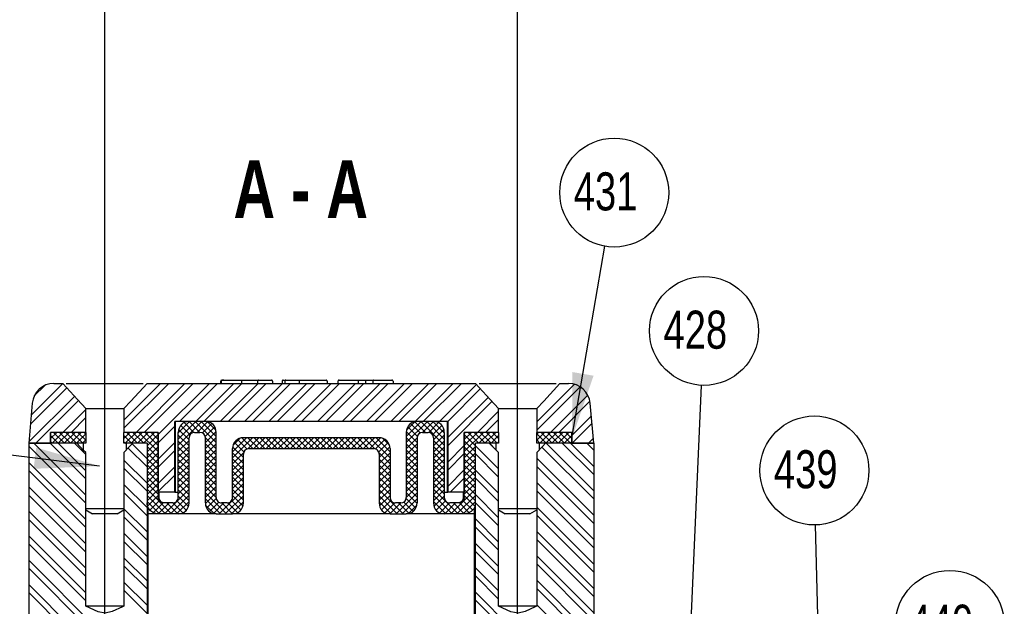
# Model space of a CAD drawing. Extents: x -170 to 300, y -8 to 351.
# Tile 6 of 6: x 180 to 270, y 124 to 178. Entities that reach past the tile are written whole.
import ezdxf

# ---------------------------------------------------------------- set-up
doc = ezdxf.new("R2010")
doc.units = 0
doc.layers.get('0').update_dxf_attribs({"linetype": 'CONTINUOUS'})
doc.styles.add('SLDTEXTSTYLE0', font='txt', dxfattribs={"width": 0.75})
doc.dimstyles.new('SLDDIMSTYLE0', dxfattribs={"dimtxt": 6, "dimasz": 6, "dimexe": 0, "dimexo": 0.0625, "dimgap": 1.5, "dimtad": 0, "dimtih": 1, "dimtoh": 1, "dimdec": 0, "dimzin": 0, "dimtxsty": 'STANDARD', "dimblk1": 'DOT', "dimblk2": 'DOT', "dimsah": 1, "dimcen": 0.09, "dimazin": 3, "dimtfac": 1, "dimtdec": 0, "dimtofl": 0, "dimtmove": 0, "dimatfit": 3, "dimtolj": 1, "dimtzin": 0})
doc.dimstyles.new('SLDDIMSTYLE1', dxfattribs={"dimtxt": 6, "dimasz": 6, "dimexe": 0, "dimexo": 0.0625, "dimgap": 1.5, "dimtad": 0, "dimtih": 1, "dimtoh": 1, "dimdec": 0, "dimzin": 0, "dimtxsty": 'STANDARD', "dimsah": 1, "dimcen": 0.09, "dimazin": 3, "dimtfac": 1, "dimtdec": 0, "dimtofl": 0, "dimtmove": 0, "dimatfit": 3, "dimtolj": 1, "dimtzin": 0})

# ---------------------------------------------------------------- blocks, each defined once
blk = doc.blocks.new('_DOT')
blk.add_line((-0.5, 0), (-1, 0))
at = {"const_width": 0.5}
blk.add_lwpolyline([(-0.25, 0, 1), (0.25, 0, 1)], format="xyb", close=True, dxfattribs=at)
blk = doc.blocks.new('NOTE15')
blk.add_circle((0.851, 4.942), 5.014)
at = {"color": 7, "insert": (-2.874, 6.804), "char_height": 3.5, "attachment_point": 1, "style": 'SLDTEXTSTYLE0'}
blk.add_mtext('{\\fCentury Gothic|b0|i0;431}', dxfattribs=at)
blk = doc.blocks.new('NOTE16')
blk.add_circle((1.042, 4.905), 5.014)
at = {"color": 7, "insert": (-2.683, 6.767), "char_height": 3.5, "attachment_point": 1, "style": 'SLDTEXTSTYLE0'}
blk.add_mtext('{\\fCentury Gothic|b0|i0;440}', dxfattribs=at)
blk = doc.blocks.new('NOTE17')
blk.add_circle((-0.117, 5.013), 5.014)
at = {"color": 7, "insert": (-3.842, 6.875), "char_height": 3.5, "attachment_point": 1, "style": 'SLDTEXTSTYLE0'}
blk.add_mtext('{\\fCentury Gothic|b0|i0;439}', dxfattribs=at)
blk = doc.blocks.new('NOTE18')
blk.add_circle((0.222, 5.009), 5.014)
at = {"color": 7, "insert": (-3.503, 6.872), "char_height": 3.5, "attachment_point": 1, "style": 'SLDTEXTSTYLE0'}
blk.add_mtext('{\\fCentury Gothic|b0|i0;428}', dxfattribs=at)

msp = doc.modelspace()

# ---------------------------------------------------------------- linework, layer by layer
at = {"color": 7, "linetype": 'CONTINUOUS'}
for p, q in [((187.578, 99.906), (187.578, 349.906)), ((225.578, 99.906), (225.578, 349.906)), ((180.803, 141.483), (183.709, 144.389)), ((181.083, 143.26), (182.037, 144.214)), ((182.891, 144.406), (183.694, 144.406)), ((184.016, 144.406), (191.116, 144.406)), ((189.333, 141.033), (192.706, 144.406)), ((189.333, 140.284), (193.454, 144.406)), ((190.451, 139.906), (194.951, 144.406)), ((191.199, 139.906), (195.699, 144.406)), ((191.461, 144.406), (221.694, 144.406)), ((192.485, 139.695), (197.196, 144.406)), ((194.444, 140.906), (197.944, 144.406)), ((195.941, 140.906), (199.441, 144.406)), ((196.689, 140.906), (200.189, 144.406)), ((198.186, 140.906), (201.686, 144.406)), ((198.236, 144.606), (198.236, 144.406)), ((198.295, 144.606), (198.295, 144.406)), ((198.414, 144.706), (198.532, 144.706)), ((198.532, 144.706), (200.11, 144.706)), ((198.934, 140.906), (202.434, 144.406)), ((200.11, 144.706), (201.721, 144.706)), ((200.156, 144.606), (200.156, 144.406)), ((200.431, 140.906), (203.931, 144.406)), ((201.18, 140.906), (204.68, 144.406)), ((201.621, 144.606), (201.621, 144.406)), ((201.721, 144.706), (202.922, 144.706)), ((202.676, 140.906), (206.176, 144.406)), ((203.022, 144.606), (203.022, 144.406)), ((203.425, 140.906), (206.925, 144.406)), ((203.897, 144.606), (203.897, 144.406)), ((203.997, 144.706), (204.08, 144.706)), ((204.131, 144.606), (204.131, 144.406)), ((204.231, 144.706), (205.466, 144.706)), ((204.921, 140.906), (208.421, 144.406)), ((205.465, 144.606), (205.465, 144.406)), ((205.466, 144.706), (207.941, 144.706)), ((205.67, 140.906), (209.17, 144.406)), ((207.166, 140.906), (210.666, 144.406)), ((207.915, 140.906), (211.415, 144.406)), ((208.041, 144.606), (208.041, 144.406)), ((209.033, 144.606), (209.033, 144.406)), ((209.133, 144.706), (210.817, 144.706)), ((209.411, 140.906), (212.911, 144.406)), ((210.16, 140.906), (213.66, 144.406)), ((210.817, 144.706), (211.569, 144.706)), ((210.895, 144.606), (210.895, 144.406)), ((211.569, 144.706), (212.32, 144.706)), ((211.569, 144.606), (211.569, 144.406)), ((211.656, 140.906), (215.156, 144.406)), ((212.242, 144.606), (212.242, 144.406)), ((212.32, 144.706), (214.011, 144.706)), ((212.405, 140.906), (215.905, 144.406)), ((213.902, 140.906), (217.402, 144.406)), ((214.111, 144.606), (214.111, 144.406)), ((214.65, 140.906), (218.15, 144.406)), ((216.147, 140.906), (219.647, 144.406)), ((216.895, 140.906), (220.395, 144.406)), ((218.392, 140.906), (221.788, 144.302)), ((222.033, 144.406), (225.578, 144.406)), ((225.578, 144.406), (229.139, 144.406)), ((227.333, 140.867), (230.799, 144.333)), ((229.461, 144.406), (230.264, 144.406)), ((180.731, 140.663), (184.064, 143.996)), ((219.14, 140.906), (222.142, 143.908)), ((227.333, 140.118), (231.319, 144.105)), ((228.617, 139.906), (232.039, 143.328)), ((180.899, 142.58), (180.578, 138.906)), ((180.588, 139.023), (184.777, 143.212)), ((181.219, 138.906), (185.136, 142.823)), ((219.149, 139.418), (222.856, 143.126)), ((219.149, 138.67), (223.216, 142.737)), ((229.365, 139.906), (232.23, 142.771)), ((232.578, 138.906), (232.256, 142.58)), ((183.716, 139.906), (185.822, 142.013)), ((185.787, 142.105), (189.333, 142.105)), ((185.822, 139.906), (185.822, 142.105)), ((189.333, 142.105), (189.333, 139.906)), ((221.882, 139.906), (223.822, 141.847)), ((223.822, 142.105), (227.366, 142.105)), ((223.822, 139.906), (223.822, 142.105)), ((227.333, 142.105), (227.333, 139.906)), ((230.578, 139.621), (232.359, 141.403)), ((184.464, 139.906), (185.822, 141.264)), ((194.006, 134.406), (194.006, 140.906)), ((219.149, 140.906), (194.006, 140.906)), ((194.078, 134.406), (194.078, 140.906)), ((194.328, 139.854), (195.38, 140.906)), ((194.328, 139.292), (195.941, 140.906)), ((194.328, 138.731), (196.502, 140.906)), ((194.56, 140.548), (195.417, 139.691)), ((194.873, 140.797), (195.767, 139.902)), ((195.325, 140.906), (196.325, 139.906)), ((196.828, 140.906), (195.328, 140.906)), ((195.886, 140.906), (197.828, 138.964)), ((196.064, 139.906), (197.041, 140.883)), ((196.447, 140.906), (197.828, 139.526)), ((196.565, 139.846), (197.426, 140.707)), ((197.029, 140.885), (197.807, 140.107)), ((215.328, 139.526), (216.708, 140.906)), ((215.328, 138.964), (217.269, 140.906)), ((215.348, 140.107), (216.126, 140.885)), ((215.729, 140.707), (216.59, 139.846)), ((216.114, 140.883), (217.091, 139.906)), ((217.828, 140.906), (216.328, 140.906)), ((216.653, 140.906), (218.828, 138.731)), ((216.83, 139.906), (217.83, 140.906)), ((217.214, 140.906), (218.828, 139.292)), ((217.388, 139.902), (218.282, 140.797)), ((217.738, 139.691), (218.595, 140.548)), ((217.775, 140.906), (218.828, 139.854)), ((219.078, 140.906), (219.078, 134.406)), ((219.149, 140.906), (219.149, 134.406)), ((222.63, 139.906), (223.822, 141.098)), ((230.61, 138.906), (232.419, 140.715)), ((182.578, 139.89), (182.593, 139.906)), ((182.578, 139.329), (183.154, 139.906)), ((185.822, 139.906), (182.578, 139.906)), ((182.578, 138.906), (182.578, 139.906)), ((182.578, 139.906), (182.578, 138.906)), ((185.822, 139.906), (182.578, 139.906)), ((182.578, 139.621), (183.293, 138.906)), ((182.716, 138.906), (183.716, 139.906)), ((182.854, 139.906), (183.854, 138.906)), ((183.277, 138.906), (184.277, 139.906)), ((183.415, 139.906), (184.415, 138.906)), ((183.838, 138.906), (184.838, 139.906)), ((183.977, 139.906), (184.977, 138.906)), ((184.4, 138.906), (185.4, 139.906)), ((184.538, 139.906), (185.538, 138.906)), ((184.961, 138.906), (185.822, 139.768)), ((185.099, 139.906), (185.822, 139.183)), ((185.661, 139.906), (185.822, 139.744)), ((185.822, 139.906), (185.822, 138.906)), ((189.333, 139.349), (189.89, 139.906)), ((192.485, 139.906), (189.333, 139.906)), ((189.333, 138.906), (189.333, 139.906)), ((192.485, 139.906), (189.333, 139.906)), ((189.333, 139.602), (190.028, 138.906)), ((189.451, 138.906), (190.451, 139.906)), ((189.589, 139.906), (190.589, 138.906)), ((190.012, 138.906), (191.012, 139.906)), ((190.151, 139.906), (191.151, 138.906)), ((190.573, 138.906), (191.573, 139.906)), ((190.712, 139.906), (192.485, 138.133)), ((191.135, 138.906), (192.135, 139.906)), ((191.273, 139.906), (192.485, 138.695)), ((191.461, 138.671), (192.485, 139.695)), ((191.834, 139.906), (192.485, 139.256)), ((192.396, 139.906), (192.485, 139.817)), ((192.485, 138.946), (194.006, 140.468)), ((192.485, 134.406), (192.485, 139.906)), ((192.485, 139.906), (192.485, 133.906)), ((194.328, 133.906), (194.328, 139.906)), ((194.328, 139.658), (195.328, 138.658)), ((194.366, 140.181), (195.328, 139.219)), ((195.828, 139.906), (196.328, 139.906)), ((196.812, 139.531), (197.691, 140.411)), ((196.828, 138.986), (197.825, 139.983)), ((197.828, 133.906), (197.828, 139.906)), ((215.328, 139.906), (215.328, 133.906)), ((215.33, 139.983), (216.328, 138.986)), ((215.464, 140.411), (216.344, 139.531)), ((216.828, 139.906), (217.328, 139.906)), ((217.828, 139.219), (218.789, 140.181)), ((217.828, 138.658), (218.828, 139.658)), ((218.828, 139.906), (218.828, 133.906)), ((220.67, 139.817), (220.759, 139.906)), ((220.67, 139.256), (221.321, 139.906)), ((220.67, 138.695), (221.882, 139.906)), ((220.67, 138.133), (222.443, 139.906)), ((223.822, 139.906), (220.67, 139.906)), ((220.67, 139.906), (220.67, 134.406)), ((220.67, 133.906), (220.67, 139.906)), ((223.822, 139.906), (220.67, 139.906)), ((220.67, 139.695), (221.694, 138.671)), ((221.02, 139.906), (222.02, 138.906)), ((221.582, 139.906), (222.582, 138.906)), ((222.004, 138.906), (223.004, 139.906)), ((222.143, 139.906), (223.143, 138.906)), ((222.566, 138.906), (223.566, 139.906)), ((222.704, 139.906), (223.704, 138.906)), ((223.127, 138.906), (223.822, 139.602)), ((223.265, 139.906), (223.822, 139.349)), ((223.822, 139.906), (223.822, 138.906)), ((227.333, 139.744), (227.494, 139.906)), ((227.333, 139.183), (228.056, 139.906)), ((230.578, 139.906), (227.333, 139.906)), ((227.333, 138.906), (227.333, 139.906)), ((230.578, 139.906), (227.333, 139.906)), ((227.333, 139.768), (228.194, 138.906)), ((227.617, 138.906), (228.617, 139.906)), ((227.756, 139.906), (228.756, 138.906)), ((228.178, 138.906), (229.178, 139.906)), ((228.317, 139.906), (229.317, 138.906)), ((228.74, 138.906), (229.74, 139.906)), ((228.878, 139.906), (229.878, 138.906)), ((229.301, 138.906), (230.301, 139.906)), ((229.439, 139.906), (230.439, 138.906)), ((229.862, 138.906), (230.578, 139.621)), ((230.001, 139.906), (230.578, 139.329)), ((230.562, 139.906), (230.578, 139.89)), ((230.578, 139.906), (230.578, 138.906)), ((230.578, 138.906), (230.578, 139.906)), ((180.578, 138.906), (180.578, 119.547)), ((185, 138.906), (180.578, 138.906)), ((180.578, 138.906), (182.578, 138.906)), ((181.048, 138.906), (185.822, 134.131)), ((182.545, 138.906), (185.822, 135.628)), ((182.578, 139.06), (182.732, 138.906)), ((185.822, 138.906), (182.578, 138.906)), ((183.293, 138.906), (185.822, 136.376)), ((184.79, 138.906), (185.822, 137.873)), ((185.522, 138.906), (185.822, 139.206)), ((185.578, 138.906), (185.578, 138.295)), ((189.333, 139.04), (189.467, 138.906)), ((191.461, 138.906), (189.333, 138.906)), ((189.578, 138.297), (189.578, 138.906)), ((190.094, 138.84), (191.461, 137.473)), ((191.461, 138.906), (190.155, 138.906)), ((191.461, 138.11), (192.485, 139.133)), ((191.461, 138.906), (191.461, 119.547)), ((191.461, 138.906), (191.461, 133.406)), ((192.485, 137.45), (194.006, 138.971)), ((194.328, 138.17), (195.328, 139.17)), ((194.328, 139.097), (195.328, 138.097)), ((195.328, 133.406), (195.328, 139.406)), ((196.828, 138.425), (197.828, 139.425)), ((196.828, 133.406), (196.828, 139.406)), ((196.828, 139.403), (197.828, 138.403)), ((196.828, 137.864), (197.828, 138.864)), ((196.828, 138.842), (197.828, 137.842)), ((199.327, 138.119), (200.615, 139.406)), ((199.327, 137.557), (201.176, 139.406)), ((199.383, 138.736), (199.998, 139.35)), ((199.503, 138.972), (200.369, 138.106)), ((199.789, 139.248), (200.66, 138.377)), ((200.2, 139.398), (201.192, 138.406)), ((212.828, 139.406), (200.328, 139.406)), ((200.727, 138.396), (201.737, 139.406)), ((200.753, 139.406), (201.753, 138.406)), ((201.299, 138.406), (202.299, 139.406)), ((201.315, 139.406), (202.315, 138.406)), ((201.86, 138.406), (202.86, 139.406)), ((201.876, 139.406), (202.876, 138.406)), ((202.421, 138.406), (203.421, 139.406)), ((202.437, 139.406), (203.437, 138.406)), ((202.983, 138.406), (203.983, 139.406)), ((202.999, 139.406), (203.999, 138.406)), ((203.544, 138.406), (204.544, 139.406)), ((203.56, 139.406), (204.56, 138.406)), ((204.105, 138.406), (205.105, 139.406)), ((204.121, 139.406), (205.121, 138.406)), ((204.666, 138.406), (205.666, 139.406)), ((204.682, 139.406), (205.682, 138.406)), ((205.228, 138.406), (206.228, 139.406)), ((205.244, 139.406), (206.244, 138.406)), ((205.789, 138.406), (206.789, 139.406)), ((205.805, 139.406), (206.805, 138.406)), ((206.35, 138.406), (207.35, 139.406)), ((206.366, 139.406), (207.366, 138.406)), ((206.911, 138.406), (207.911, 139.406)), ((206.927, 139.406), (207.927, 138.406)), ((207.473, 138.406), (208.473, 139.406)), ((207.489, 139.406), (208.489, 138.406)), ((208.034, 138.406), (209.034, 139.406)), ((208.05, 139.406), (209.05, 138.406)), ((208.595, 138.406), (209.595, 139.406)), ((208.611, 139.406), (209.611, 138.406)), ((209.156, 138.406), (210.156, 139.406)), ((209.172, 139.406), (210.172, 138.406)), ((209.718, 138.406), (210.718, 139.406)), ((209.734, 139.406), (210.734, 138.406)), ((210.279, 138.406), (211.279, 139.406)), ((210.295, 139.406), (211.295, 138.406)), ((210.84, 138.406), (211.84, 139.406)), ((210.856, 139.406), (211.856, 138.406)), ((211.402, 138.406), (212.402, 139.406)), ((211.418, 139.406), (212.428, 138.396)), ((211.963, 138.406), (212.955, 139.398)), ((211.979, 139.406), (213.828, 137.557)), ((212.495, 138.377), (213.366, 139.248)), ((212.54, 139.406), (213.828, 138.119)), ((212.786, 138.106), (213.652, 138.972)), ((213.157, 139.35), (213.772, 138.736)), ((215.328, 139.425), (216.328, 138.425)), ((215.328, 138.403), (216.328, 139.403)), ((215.328, 138.864), (216.328, 137.864)), ((215.328, 137.842), (216.328, 138.842)), ((216.328, 139.406), (216.328, 133.406)), ((217.828, 139.406), (217.828, 133.406)), ((217.828, 139.17), (218.828, 138.17)), ((217.828, 138.097), (218.828, 139.097)), ((219.149, 137.173), (220.67, 138.695)), ((220.67, 139.133), (221.694, 138.11)), ((221.694, 119.547), (221.694, 138.906)), ((223, 138.906), (221.694, 138.906)), ((221.694, 133.406), (221.694, 138.906)), ((223.822, 138.906), (221.694, 138.906)), ((223.578, 138.906), (223.578, 138.295)), ((223.688, 138.906), (223.822, 139.04)), ((227.333, 139.206), (227.633, 138.906)), ((230.578, 138.906), (227.333, 138.906)), ((227.578, 138.297), (227.578, 138.906)), ((232.578, 138.906), (228.155, 138.906)), ((228.194, 138.906), (232.578, 134.523)), ((229.691, 138.906), (232.578, 136.019)), ((230.423, 138.906), (230.578, 139.06)), ((230.439, 138.906), (232.578, 136.768)), ((230.578, 138.906), (232.578, 138.906)), ((231.936, 138.906), (232.578, 138.264)), ((232.107, 138.906), (232.54, 139.339)), ((232.578, 138.906), (232.578, 119.547)), ((180.578, 138.628), (185.822, 133.383)), ((185.822, 123.906), (185.822, 138.043)), ((189.333, 138.043), (189.333, 123.906)), ((189.73, 138.456), (191.461, 136.725)), ((191.461, 138.596), (192.485, 137.572)), ((191.461, 137.548), (192.485, 138.572)), ((191.461, 138.035), (192.485, 137.011)), ((191.461, 136.987), (192.485, 138.011)), ((192.485, 136.701), (194.006, 138.223)), ((194.328, 137.609), (195.328, 138.609)), ((194.328, 138.535), (195.328, 137.535)), ((194.328, 137.047), (195.328, 138.047)), ((194.328, 137.974), (195.328, 136.974)), ((196.828, 137.302), (197.828, 138.302)), ((196.828, 138.281), (197.828, 137.281)), ((199.327, 133.906), (199.327, 138.406)), ((199.327, 138.026), (200.328, 137.026)), ((199.327, 136.996), (200.338, 138.006)), ((199.342, 138.573), (200.328, 137.587)), ((200.328, 133.406), (200.328, 137.906)), ((200.828, 138.406), (212.328, 138.406)), ((212.817, 138.006), (213.828, 136.996)), ((212.828, 137.587), (213.813, 138.573)), ((212.828, 137.026), (213.828, 138.026)), ((212.828, 137.906), (212.828, 133.406)), ((213.828, 138.406), (213.828, 133.906)), ((215.328, 138.302), (216.328, 137.302)), ((215.328, 137.281), (216.328, 138.281)), ((217.828, 138.609), (218.828, 137.609)), ((217.828, 137.535), (218.828, 138.535)), ((217.828, 138.047), (218.828, 137.047)), ((217.828, 136.974), (218.828, 137.974)), ((219.149, 136.424), (220.67, 137.946)), ((220.67, 137.572), (221.694, 138.596)), ((220.67, 138.572), (221.694, 137.548)), ((220.67, 137.011), (221.694, 138.035)), ((220.67, 138.011), (221.694, 136.987)), ((221.694, 138.671), (223.822, 136.543)), ((221.694, 137.922), (223.822, 135.794)), ((223.822, 123.906), (223.822, 138.043)), ((227.333, 138.043), (227.333, 123.906)), ((227.812, 138.54), (232.578, 133.774)), ((180.578, 137.131), (185.822, 131.886)), ((189.333, 137.356), (191.461, 135.228)), ((191.461, 137.473), (192.485, 136.449)), ((191.461, 136.426), (192.485, 137.45)), ((191.461, 136.912), (192.485, 135.888)), ((191.461, 135.865), (192.485, 136.888)), ((194.328, 136.486), (195.328, 137.486)), ((194.328, 137.413), (195.328, 136.413)), ((194.328, 135.925), (195.328, 136.925)), ((196.828, 136.741), (197.828, 137.741)), ((196.828, 137.719), (197.828, 136.719)), ((196.828, 136.18), (197.828, 137.18)), ((196.828, 137.158), (197.828, 136.158)), ((199.327, 137.464), (200.328, 136.464)), ((199.327, 136.435), (200.328, 137.435)), ((199.327, 136.903), (200.328, 135.903)), ((199.327, 135.873), (200.328, 136.873)), ((212.828, 136.464), (213.828, 137.464)), ((212.828, 137.435), (213.828, 136.435)), ((212.828, 135.903), (213.828, 136.903)), ((212.828, 136.873), (213.828, 135.873)), ((215.328, 137.741), (216.328, 136.741)), ((215.328, 136.719), (216.328, 137.719)), ((215.328, 137.18), (216.328, 136.18)), ((215.328, 136.158), (216.328, 137.158)), ((217.828, 137.486), (218.828, 136.486)), ((217.828, 136.413), (218.828, 137.413)), ((217.828, 136.925), (218.828, 135.925)), ((220.67, 136.449), (221.694, 137.473)), ((220.67, 137.45), (221.694, 136.426)), ((220.67, 135.888), (221.694, 136.912)), ((220.67, 136.888), (221.694, 135.865)), ((227.333, 137.523), (232.578, 132.278)), ((180.578, 136.383), (185.822, 131.138)), ((189.333, 136.608), (191.461, 134.48)), ((191.461, 136.351), (192.485, 135.327)), ((191.461, 135.303), (192.485, 136.327)), ((192.485, 135.205), (194.006, 136.726)), ((192.485, 134.456), (194.006, 135.978)), ((194.328, 136.852), (195.328, 135.852)), ((194.328, 135.364), (195.328, 136.364)), ((194.328, 136.29), (195.328, 135.29)), ((196.828, 135.619), (197.828, 136.619)), ((196.828, 136.597), (197.828, 135.597)), ((196.828, 135.057), (197.828, 136.057)), ((196.828, 136.035), (197.828, 135.035)), ((199.327, 136.342), (200.328, 135.342)), ((199.327, 135.312), (200.328, 136.312)), ((212.828, 135.342), (213.828, 136.342)), ((212.828, 136.312), (213.828, 135.312)), ((215.328, 136.619), (216.328, 135.619)), ((215.328, 135.597), (216.328, 136.597)), ((215.328, 136.057), (216.328, 135.057)), ((215.328, 135.035), (216.328, 136.035)), ((217.828, 135.852), (218.828, 136.852)), ((217.828, 136.364), (218.828, 135.364)), ((217.828, 135.29), (218.828, 136.29)), ((219.149, 134.928), (220.67, 136.449)), ((220.67, 135.327), (221.694, 136.351)), ((220.67, 136.327), (221.694, 135.303)), ((221.694, 136.426), (223.822, 134.298)), ((227.333, 136.774), (232.578, 131.529)), ((189.333, 135.111), (191.461, 132.983)), ((191.461, 135.789), (192.485, 134.766)), ((191.461, 134.742), (192.485, 135.766)), ((191.461, 135.228), (192.485, 134.204)), ((191.461, 134.181), (192.485, 135.205)), ((194.328, 134.802), (195.328, 135.802)), ((194.328, 135.729), (195.328, 134.729)), ((194.328, 134.241), (195.328, 135.241)), ((194.328, 135.168), (195.328, 134.168)), ((196.828, 134.496), (197.828, 135.496)), ((196.828, 135.474), (197.828, 134.474)), ((199.327, 135.781), (200.328, 134.781)), ((199.327, 134.751), (200.328, 135.751)), ((199.327, 135.219), (200.328, 134.219)), ((199.327, 134.19), (200.328, 135.19)), ((212.828, 134.781), (213.828, 135.781)), ((212.828, 135.751), (213.828, 134.751)), ((212.828, 134.219), (213.828, 135.219)), ((212.828, 135.19), (213.828, 134.19)), ((215.328, 135.496), (216.328, 134.496)), ((215.328, 134.474), (216.328, 135.474)), ((217.828, 135.802), (218.828, 134.802)), ((217.828, 134.729), (218.828, 135.729)), ((217.828, 135.241), (218.828, 134.241)), ((217.828, 134.168), (218.828, 135.168)), ((219.375, 134.406), (220.67, 135.701)), ((220.67, 134.766), (221.694, 135.789)), ((220.67, 135.766), (221.694, 134.742)), ((220.67, 134.204), (221.694, 135.228)), ((220.67, 135.205), (221.694, 134.181)), ((221.694, 135.677), (223.822, 133.549)), ((227.333, 135.278), (232.578, 130.033)), ((180.578, 134.886), (185.822, 129.641)), ((189.333, 134.363), (191.461, 132.235)), ((191.461, 134.667), (193.722, 132.406)), ((191.461, 133.619), (192.485, 134.643)), ((194.006, 134.406), (192.485, 134.406)), ((192.578, 133.906), (192.578, 134.406)), ((193.054, 132.406), (195.328, 134.68)), ((193.931, 134.406), (194.006, 134.481)), ((194.006, 134.406), (194.078, 134.406)), ((194.078, 134.406), (194.328, 134.406)), ((194.328, 134.607), (195.328, 133.607)), ((196.828, 133.935), (197.828, 134.935)), ((196.828, 134.913), (197.828, 133.913)), ((196.828, 133.374), (197.828, 134.373)), ((196.828, 134.352), (198.773, 132.406)), ((198.105, 132.406), (200.328, 134.628)), ((199.327, 134.658), (200.328, 133.658)), ((212.828, 133.658), (213.828, 134.658)), ((212.828, 134.628), (215.05, 132.406)), ((214.382, 132.406), (216.328, 134.352)), ((215.328, 134.935), (216.328, 133.935)), ((215.328, 133.913), (216.328, 134.913)), ((215.328, 134.373), (216.327, 133.374)), ((217.828, 134.68), (220.101, 132.406)), ((217.828, 133.607), (218.828, 134.607)), ((218.828, 134.406), (219.078, 134.406)), ((219.078, 134.406), (219.149, 134.406)), ((220.67, 134.406), (219.149, 134.406)), ((219.433, 132.406), (221.694, 134.667)), ((220.578, 134.406), (220.578, 133.906)), ((220.67, 134.643), (221.694, 133.619)), ((221.694, 134.181), (223.822, 132.052)), ((227.333, 134.529), (232.578, 129.284)), ((180.578, 134.138), (185.822, 128.893)), ((191.461, 134.106), (193.161, 132.406)), ((191.461, 133.544), (192.599, 132.406)), ((191.509, 133.106), (192.485, 134.082)), ((191.716, 132.752), (192.581, 133.617)), ((192.036, 132.511), (192.935, 133.41)), ((192.492, 132.406), (193.492, 133.406)), ((193.828, 133.406), (192.993, 133.406)), ((193.283, 133.406), (194.283, 132.406)), ((193.615, 132.406), (195.328, 134.119)), ((193.844, 133.406), (194.751, 132.5)), ((194.176, 132.406), (195.328, 133.557)), ((194.218, 133.594), (195.073, 132.739)), ((194.328, 134.045), (195.278, 133.095)), ((196.828, 133.79), (198.212, 132.406)), ((196.947, 132.932), (197.835, 133.82)), ((197.202, 132.626), (198.06, 133.484)), ((197.576, 132.438), (198.544, 133.406)), ((198.828, 133.406), (198.328, 133.406)), ((198.334, 133.406), (199.334, 132.406)), ((198.666, 132.406), (200.328, 134.067)), ((198.892, 133.41), (199.785, 132.517)), ((199.228, 132.406), (200.328, 133.506)), ((199.24, 133.623), (200.096, 132.767)), ((199.327, 134.097), (200.29, 133.134)), ((212.828, 134.067), (214.489, 132.406)), ((212.828, 133.506), (213.927, 132.406)), ((212.865, 133.134), (213.828, 134.097)), ((213.059, 132.767), (213.915, 133.623)), ((213.37, 132.517), (214.263, 133.41)), ((213.821, 132.406), (214.821, 133.406)), ((214.828, 133.406), (214.328, 133.406)), ((214.611, 133.406), (215.579, 132.438)), ((214.943, 132.406), (216.328, 133.79)), ((215.095, 133.484), (215.953, 132.626)), ((215.32, 133.82), (216.208, 132.932)), ((217.828, 134.119), (219.54, 132.406)), ((217.828, 133.557), (218.979, 132.406)), ((217.877, 133.095), (218.828, 134.045)), ((218.082, 132.739), (218.937, 133.594)), ((218.405, 132.5), (219.311, 133.406)), ((218.872, 132.406), (219.872, 133.406)), ((220.162, 133.406), (219.328, 133.406)), ((219.663, 133.406), (220.663, 132.406)), ((219.994, 132.406), (221.694, 134.106)), ((220.219, 133.411), (221.119, 132.511)), ((220.556, 132.406), (221.694, 133.544)), ((220.574, 133.617), (221.441, 132.75)), ((220.67, 134.082), (221.644, 133.108)), ((221.694, 133.432), (223.822, 131.304)), ((180.578, 132.641), (185.822, 127.396)), ((185.822, 132.906), (187.35, 132.906)), ((185.822, 132.765), (186.444, 132.406)), ((188.711, 132.406), (186.444, 132.406)), ((187.35, 132.906), (189.333, 132.906)), ((188.711, 132.406), (189.333, 132.765)), ((189.333, 132.866), (191.461, 130.738)), ((191.578, 119.547), (191.578, 132.947)), ((192.485, 132.406), (191.578, 132.406)), ((194.328, 132.406), (192.485, 132.406)), ((197.328, 132.406), (194.328, 132.406)), ((194.978, 132.646), (195.087, 132.756)), ((196.847, 133.21), (197.631, 132.425)), ((197.828, 132.406), (197.328, 132.406)), ((197.828, 132.406), (199.327, 132.406)), ((201.328, 132.406), (199.327, 132.406)), ((211.828, 132.406), (201.328, 132.406)), ((213.828, 132.406), (211.828, 132.406)), ((213.828, 132.406), (215.328, 132.406)), ((215.828, 132.406), (215.328, 132.406)), ((215.524, 132.425), (216.308, 133.21)), ((218.828, 132.406), (215.828, 132.406)), ((218.068, 132.756), (218.177, 132.646)), ((220.67, 132.406), (218.828, 132.406)), ((221.578, 132.406), (220.67, 132.406)), ((221.578, 132.953), (221.578, 119.547)), ((223.822, 132.906), (227.333, 132.906)), ((223.822, 132.765), (224.444, 132.406)), ((226.711, 132.406), (224.444, 132.406)), ((226.711, 132.406), (227.333, 132.765)), ((227.333, 133.032), (232.578, 127.788)), ((180.578, 131.893), (185.822, 126.648)), ((189.333, 132.118), (191.461, 129.99)), ((221.694, 131.936), (223.822, 129.807)), ((227.333, 132.284), (232.578, 127.039)), ((189.333, 130.621), (191.461, 128.493)), ((221.694, 131.187), (223.822, 129.059)), ((227.333, 130.787), (232.578, 125.542)), ((180.578, 130.396), (185.822, 125.151)), ((180.578, 129.648), (185.822, 124.403)), ((189.333, 129.873), (191.461, 127.745)), ((221.694, 129.691), (223.822, 127.562)), ((227.333, 130.039), (232.578, 124.794)), ((221.694, 128.942), (223.822, 126.814)), ((180.578, 128.151), (189.181, 119.547)), ((189.333, 128.376), (191.461, 126.248)), ((227.333, 128.542), (232.578, 123.297)), ((180.578, 127.403), (188.433, 119.547)), ((189.333, 127.628), (191.461, 125.5)), ((221.694, 127.446), (223.822, 125.317)), ((227.333, 127.794), (232.578, 122.549)), ((189.333, 126.131), (191.461, 124.003)), ((221.694, 126.697), (223.822, 124.569)), ((227.333, 126.297), (232.578, 121.052)), ((180.578, 125.906), (186.936, 119.547)), ((180.578, 125.158), (186.188, 119.547)), ((189.333, 125.383), (191.461, 123.255)), ((221.694, 125.2), (227.347, 119.547)), ((227.333, 125.549), (232.578, 120.304)), ((221.694, 124.452), (226.599, 119.547)), ((189.333, 123.906), (185.822, 123.906)), ((227.333, 123.906), (223.822, 123.906)), ((227.333, 124.052), (231.837, 119.547))]:
    msp.add_line(p, q, dxfattribs=at)
at = {"color": 7, "linetype": 'CONTINUOUS', "flags": 128}
for points in [[(185.822, 142.105), (185.046, 142.918), (183.694, 144.406)], [(191.461, 144.406), (189.975, 142.775), (189.333, 142.105)], [(198.414, 144.706), (198.379, 144.704), (198.346, 144.698), (198.315, 144.689), (198.288, 144.677), (198.266, 144.662), (198.25, 144.644), (198.24, 144.625), (198.236, 144.606)], [(198.532, 144.706), (198.486, 144.704), (198.441, 144.698), (198.4, 144.689), (198.364, 144.677), (198.335, 144.662), (198.313, 144.644), (198.299, 144.625), (198.295, 144.606)], [(200.11, 144.706), (200.119, 144.704), (200.128, 144.698), (200.136, 144.689), (200.142, 144.677), (200.148, 144.662), (200.152, 144.644), (200.155, 144.625), (200.156, 144.606)], [(201.721, 144.706), (201.702, 144.704), (201.683, 144.698), (201.666, 144.689), (201.651, 144.677), (201.638, 144.662), (201.629, 144.644), (201.623, 144.625), (201.621, 144.606)], [(203.022, 144.606), (203.02, 144.625), (203.014, 144.644), (203.005, 144.662), (202.993, 144.677), (202.978, 144.689), (202.96, 144.698), (202.941, 144.704), (202.922, 144.706)], [(203.997, 144.706), (203.989, 144.706), (203.975, 144.704), (203.944, 144.691), (203.919, 144.668), (203.903, 144.639), (203.897, 144.606)], [(204.231, 144.706), (204.221, 144.706), (204.209, 144.704), (204.178, 144.691), (204.153, 144.668), (204.136, 144.639), (204.131, 144.606)], [(205.466, 144.706), (205.466, 144.705), (205.465, 144.704), (205.465, 144.691), (205.465, 144.668), (205.465, 144.639), (205.465, 144.606)], [(208.041, 144.606), (208.039, 144.625), (208.033, 144.644), (208.024, 144.662), (208.012, 144.677), (207.997, 144.689), (207.979, 144.698), (207.961, 144.704), (207.941, 144.706)], [(209.133, 144.706), (209.114, 144.704), (209.095, 144.698), (209.078, 144.689), (209.062, 144.677), (209.05, 144.662), (209.041, 144.644), (209.035, 144.625), (209.033, 144.606)], [(210.817, 144.706), (210.832, 144.704), (210.847, 144.698), (210.86, 144.689), (210.872, 144.677), (210.882, 144.662), (210.889, 144.644), (210.894, 144.625), (210.895, 144.606)], [(211.569, 144.706), (211.569, 144.704), (211.569, 144.698), (211.569, 144.689), (211.569, 144.677), (211.569, 144.662), (211.569, 144.644), (211.569, 144.625), (211.569, 144.606)], [(212.32, 144.706), (212.305, 144.704), (212.29, 144.698), (212.277, 144.689), (212.265, 144.677), (212.255, 144.662), (212.248, 144.644), (212.244, 144.625), (212.242, 144.606)], [(214.111, 144.606), (214.109, 144.625), (214.103, 144.644), (214.094, 144.662), (214.081, 144.677), (214.066, 144.689), (214.049, 144.698), (214.03, 144.704), (214.011, 144.706)], [(223.822, 142.105), (223.046, 142.918), (221.694, 144.406)], [(229.461, 144.406), (227.975, 142.775), (227.333, 142.105)], [(185.822, 138.043), (185.626, 138.243), (185, 138.906)], [(190.155, 138.906), (189.86, 138.59), (189.333, 138.043)], [(222.956, 138.906), (223.721, 138.14), (223.822, 138.039)], [(223.822, 138.043), (223.626, 138.243), (223, 138.906)], [(228.155, 138.906), (227.86, 138.59), (227.333, 138.043)], [(192.485, 132.406), (192.281, 132.426), (192.067, 132.493), (191.78, 132.682), (191.571, 132.956), (191.469, 133.278), (191.461, 133.406)], [(192.993, 133.406), (192.923, 133.411), (192.816, 133.437), (192.667, 133.522), (192.555, 133.652), (192.494, 133.809), (192.485, 133.906)], [(193.078, 133.406), (192.98, 133.416), (192.886, 133.444), (192.8, 133.49), (192.724, 133.552), (192.662, 133.628), (192.616, 133.715), (192.587, 133.808), (192.578, 133.906)], [(220.578, 133.906), (220.568, 133.808), (220.539, 133.715), (220.493, 133.628), (220.431, 133.552), (220.355, 133.49), (220.269, 133.444), (220.175, 133.416), (220.078, 133.406)], [(220.67, 133.906), (220.67, 133.889), (220.637, 133.728), (220.592, 133.64), (220.477, 133.514), (220.328, 133.434), (220.162, 133.406)], [(221.694, 133.406), (221.694, 133.374), (221.628, 133.054), (221.542, 132.883), (221.313, 132.629), (221.014, 132.464), (220.672, 132.406), (220.67, 132.406)], [(189.333, 123.906), (189.204, 123.839), (188.256, 123.41), (187.613, 123.281), (186.961, 123.389), (185.822, 123.906)], [(227.333, 123.906), (227.204, 123.839), (226.256, 123.41), (225.613, 123.281), (224.961, 123.389), (223.822, 123.906)]]:
    msp.add_lwpolyline(points, dxfattribs=at)
at = {"color": 7, "linetype": 'CONTINUOUS'}
for centre, radius, start, end in [((182.891, 142.406), 2, 89.99932, 175.00072), ((230.264, 142.406), 2, 5, 89.99995), ((195.328, 139.906), 1, 90.00108, 180), ((196.827, 139.906), 1, 0, 89.99892), ((216.328, 139.906), 1, 90.00108, 180), ((217.828, 139.906), 1, 0, 89.99951), ((195.828, 139.406), 0.5, 90.00274, 180), ((196.328, 139.406), 0.5, 0, 89.99726), ((216.828, 139.406), 0.5, 90.00274, 180), ((217.328, 139.406), 0.5, 0, 89.99892), ((200.328, 138.406), 1, 89.99965, 180), ((212.828, 138.406), 1, 360, 90.00094), ((200.828, 137.906), 0.5, 90.00132, 180), ((212.328, 137.906), 0.5, 0, 90.00201), ((193.828, 133.906), 0.5, 269.99823, 0), ((194.328, 133.406), 1, 270.00036, 360), ((197.828, 133.406), 1, 180, 269.99964), ((198.328, 133.906), 0.5, 180, 270.0001), ((198.828, 133.906), 0.5, 269.9999, 0), ((199.327, 133.406), 1, 270.00036, 360), ((213.828, 133.406), 1, 180, 270.00023), ((214.328, 133.906), 0.5, 180, 269.99892), ((214.827, 133.906), 0.5, 270.00274, 360), ((215.328, 133.406), 1, 270.00036, 360), ((218.828, 133.406), 1, 180, 269.9988), ((219.328, 133.906), 0.5, 180, 269.99892)]:
    msp.add_arc(centre, radius, start, end, dxfattribs=at)

# ---------------------------------------------------------------- block references
for name, p in [('NOTE15', (233.618, 157.02)), ('NOTE18', (242.511, 144.229)), ('NOTE17', (253.012, 131.383)), ('NOTE16', (264.323, 117.286))]:
    msp.add_blockref(name, p)

# ---------------------------------------------------------------- texts
at = {"color": 7, "insert": (205.608, 164.925), "char_height": 5.29167, "attachment_point": 2, "style": 'SLDTEXTSTYLE0'}
msp.add_mtext('{\\fCentury Gothic|b1|i0;A - A}', dxfattribs=at)

# ---------------------------------------------------------------- leaders
at = {"color": 255}
for points, dimstyle in [([(230.578, 139.371), (233.618, 157.02)], 'SLDDIMSTYLE1'), ([(240.644, 102.067), (242.511, 144.229)], 'SLDDIMSTYLE1'), ([(187.094, 136.804), (177.282, 138.004)], 'SLDDIMSTYLE0'), ([(253.846, 95.711), (253.012, 131.383)], 'SLDDIMSTYLE0')]:
    msp.add_leader(points, dimstyle=dimstyle, dxfattribs=at)

doc.saveas('drawing.dxf')
